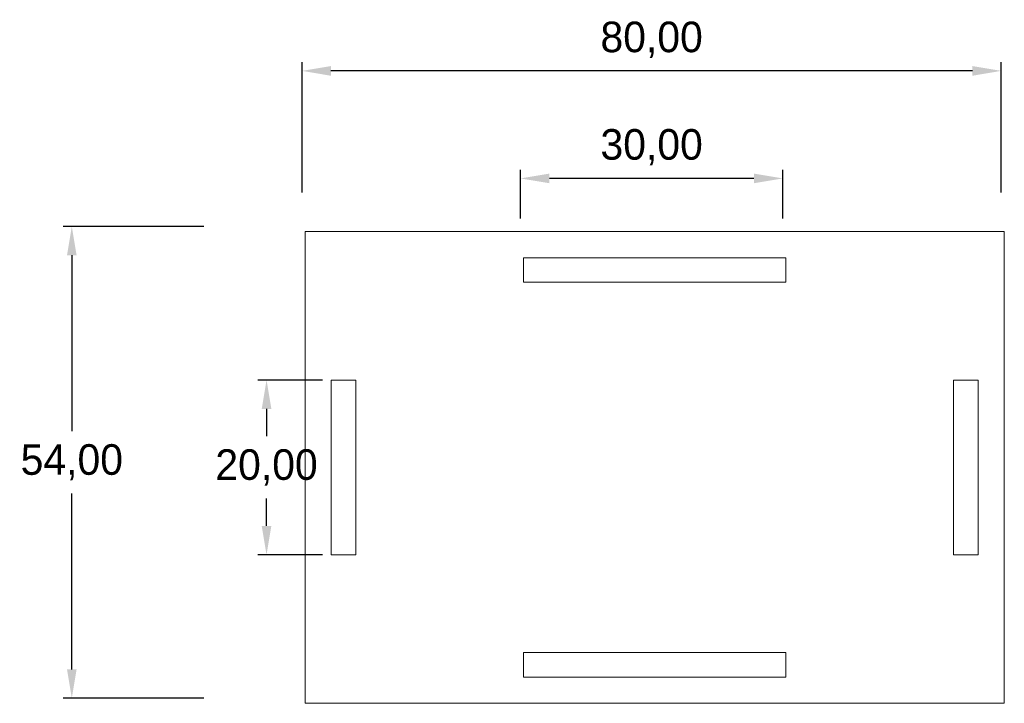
# Model space of a CAD drawing. Header units: millimetres. Extents: x -73 to 40, y -27 to 51.
import ezdxf

# ---------------------------------------------------------------- set-up
doc = ezdxf.new("R2010")
doc.units = ezdxf.units.MM
doc.header["$PDSIZE"] = -1
doc.dimstyles.new('ISO-25', dxfattribs={"dimtxt": 2.5, "dimasz": 2.5, "dimexe": 1.25, "dimexo": 0.625, "dimtad": 1, "dimtxsty": 'Standard', "dimcen": 2.5, "dimadec": 0, "dimazin": 0, "dimtfac": 1, "dimtmove": 0, "dimatfit": 3, "dimfxl": 1, "dimarcsym": 0})

# ---------------------------------------------------------------- blocks, each defined once
blk = doc.blocks.new('*D1')
at = {"color": 0, "lineweight": -2, "transparency": 16777216}
for p, q in [((-40.35, 31.48), (-40.35, 46.39)), ((39.65, 31.48), (39.65, 46.39)), ((36.35, 45.39), (-37.05, 45.39))]:
    blk.add_line(p, q, dxfattribs=at)
at = {"color": 0, "transparency": 16777216}
for points in [[(-37.05, 45.94), (-37.05, 44.83), (-40.35, 45.39)], [(36.35, 45.94), (36.35, 44.83), (39.65, 45.39)]]:
    blk.add_solid(points, dxfattribs=at)
at = {"layer": 'Defpoints', "color": 0, "transparency": 16777216}
for p in [(-40.35, 45.39), (-40.35, 30.48), (39.65, 30.48)]:
    blk.add_point(p, dxfattribs=at)
at = {"color": 0, "transparency": 16777216, "insert": (-0.35, 48.95), "char_height": 3.5, "attachment_point": 5}
blk.add_mtext('80,00', dxfattribs=at)
blk = doc.blocks.new('*D2')
at = {"color": 0, "lineweight": -2, "transparency": 16777216}
for p, q in [((-51.57, 27.58), (-67.69, 27.58)), ((-66.69, 24.28), (-66.69, 4.15)), ((-66.69, -23.12), (-66.69, -2.99)), ((-51.57, -26.42), (-67.69, -26.42))]:
    blk.add_line(p, q, dxfattribs=at)
at = {"color": 0, "transparency": 16777216}
for points in [[(-67.24, 24.28), (-66.14, 24.28), (-66.69, 27.58)], [(-67.24, -23.12), (-66.14, -23.12), (-66.69, -26.42)]]:
    blk.add_solid(points, dxfattribs=at)
at = {"layer": 'Defpoints', "color": 0, "transparency": 16777216}
for p in [(-50.57, 27.58), (-66.69, -26.42), (-50.57, -26.42)]:
    blk.add_point(p, dxfattribs=at)
at = {"color": 0, "transparency": 16777216, "insert": (-66.69, 0.58), "char_height": 3.5, "attachment_point": 5}
blk.add_mtext('54,00', dxfattribs=at)
blk = doc.blocks.new('*D3')
at = {"color": 0, "lineweight": -2, "transparency": 16777216}
for p, q in [((-15.35, 28.48), (-15.35, 34.08)), ((14.65, 28.48), (14.65, 34.08)), ((11.35, 33.08), (-12.05, 33.08))]:
    blk.add_line(p, q, dxfattribs=at)
at = {"color": 0, "transparency": 16777216}
for points in [[(-12.05, 33.63), (-12.05, 32.53), (-15.35, 33.08)], [(11.35, 33.63), (11.35, 32.53), (14.65, 33.08)]]:
    blk.add_solid(points, dxfattribs=at)
at = {"layer": 'Defpoints', "color": 0, "transparency": 16777216}
for p in [(-15.35, 33.08), (-15.35, 27.48), (14.65, 27.48)]:
    blk.add_point(p, dxfattribs=at)
at = {"color": 0, "transparency": 16777216, "insert": (-0.35, 36.65), "char_height": 3.5, "attachment_point": 5}
blk.add_mtext('30,00', dxfattribs=at)
blk = doc.blocks.new('*D4')
at = {"color": 0, "lineweight": -2, "transparency": 16777216}
for p, q in [((-38, 10), (-45.41, 10)), ((-44.41, 6.7), (-44.41, 3.57)), ((-44.41, -6.7), (-44.41, -3.57)), ((-38, -10), (-45.41, -10))]:
    blk.add_line(p, q, dxfattribs=at)
at = {"color": 0, "transparency": 16777216}
for points in [[(-44.96, 6.7), (-43.86, 6.7), (-44.41, 10)], [(-44.96, -6.7), (-43.86, -6.7), (-44.41, -10)]]:
    blk.add_solid(points, dxfattribs=at)
at = {"layer": 'Defpoints', "color": 0, "transparency": 16777216}
for p in [(-37, 10), (-44.41, -10), (-37, -10)]:
    blk.add_point(p, dxfattribs=at)
at = {"color": 0, "transparency": 16777216, "insert": (-44.41, 0), "char_height": 3.5, "attachment_point": 5}
blk.add_mtext('20,00', dxfattribs=at)

msp = doc.modelspace()

# ---------------------------------------------------------------- linework, layer by layer
at = {"color": 7, "linetype": 'Continuous', "lineweight": 15}
for p, q in [((-40, 27), (-40, -27)), ((40, 27), (-40, 27)), ((40, -27), (40, 27)), ((15, 24), (-15, 24)), ((-15, 24), (-15, 21.2)), ((15, 21.2), (15, 24)), ((-15, 21.2), (15, 21.2)), ((-34.2, 10), (-37, 10)), ((-37, 10), (-37, -10)), ((-34.2, -10), (-34.2, 10)), ((37, 10), (34.2, 10)), ((34.2, 10), (34.2, -10)), ((37, -10), (37, 10)), ((-37, -10), (-34.2, -10)), ((34.2, -10), (37, -10)), ((15, -21.2), (-15, -21.2)), ((-15, -21.2), (-15, -24)), ((15, -24), (15, -21.2)), ((-15, -24), (15, -24)), ((-40, -27), (40, -27))]:
    msp.add_line(p, q, dxfattribs=at)

# ---------------------------------------------------------------- dimensions: what is measured, and where the dimension line sits
dim = msp.add_linear_dim(base=(-40.349, 45.385), p1=(39.651, 30.482), p2=(-40.349, 30.482), dimstyle='ISO-25', override={"dimtxt": 3.5, "dimasz": 3.302, "dimexe": 1, "dimexo": 1, "dimgap": 1.524, "dimtih": 1, "dimtoh": 1, "dimzin": 0, "dimadec": 2, "dimtzin": 0})
dim.commit()
dim.dimension.update_dxf_attribs({"geometry": '*D1', "text_midpoint": (-0.349, 45.385), "dimtype": 160})
dim = msp.add_linear_dim(base=(-15.349, 33.081), p1=(14.651, 27.482), p2=(-15.349, 27.482), dimstyle='ISO-25', override={"dimtxt": 3.5, "dimasz": 3.302, "dimexe": 1, "dimexo": 1, "dimgap": 1.524, "dimtih": 1, "dimtoh": 1, "dimzin": 0, "dimadec": 2, "dimtzin": 0})
dim.commit()
dim.dimension.update_dxf_attribs({"geometry": '*D3', "text_midpoint": (-0.349, 36.646)})
dim = msp.add_linear_dim(base=(-66.689, -26.42), p1=(-50.572, 27.58), p2=(-50.572, -26.42), angle=90, dimstyle='ISO-25', override={"dimtxt": 3.5, "dimasz": 3.302, "dimexe": 1, "dimexo": 1, "dimgap": 1.524, "dimtih": 1, "dimtoh": 1, "dimzin": 0, "dimadec": 2, "dimtzin": 0})
dim.commit()
dim.dimension.update_dxf_attribs({"geometry": '*D2', "text_midpoint": (-66.689, 0.58), "dimtype": 160})
dim = msp.add_linear_dim(base=(-44.414, -10), p1=(-37, 10), p2=(-37, -10), angle=90, dimstyle='ISO-25', override={"dimtxt": 3.5, "dimasz": 3.302, "dimexe": 1, "dimexo": 1, "dimgap": 1.524, "dimtih": 1, "dimtoh": 1, "dimzin": 0, "dimadec": 2, "dimtzin": 0})
dim.commit()
dim.dimension.update_dxf_attribs({"geometry": '*D4', "text_midpoint": (-44.414, 0)})

doc.saveas('drawing.dxf')
